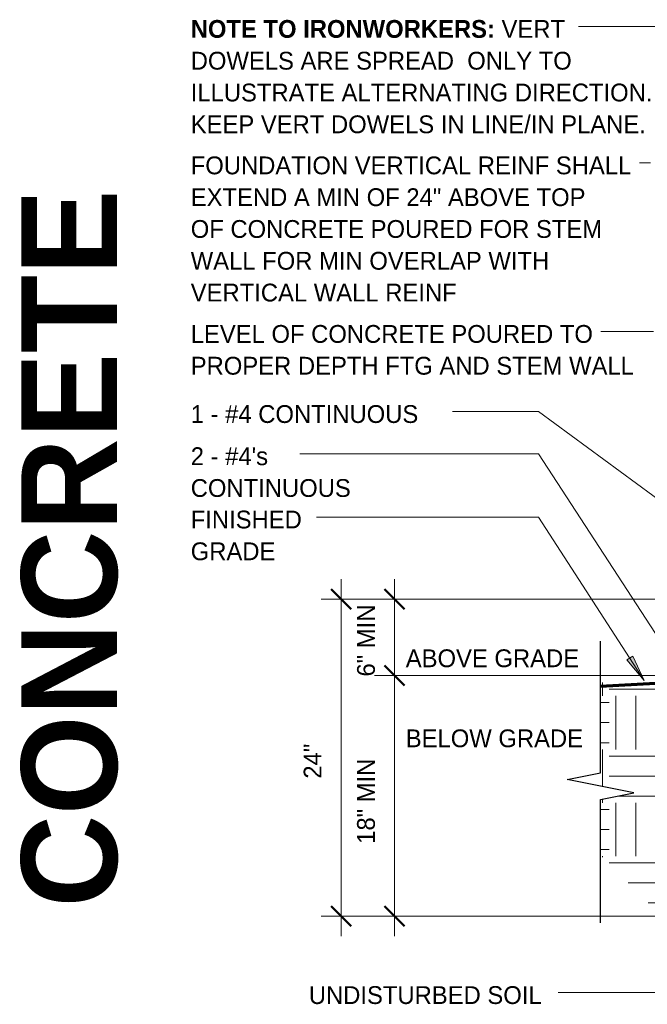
# Model space of a CAD drawing. Header units: inches. Extents: x 298 to 1474, y -40 to 187.
# Tile 17 of 26: x 1221 to 1268, y 60 to 134. Entities that reach past the tile are written whole.
import ezdxf

# ---------------------------------------------------------------- set-up
doc = ezdxf.new("R2010")
doc.units = ezdxf.units.IN
doc.header["$MEASUREMENT"] = 0
doc.layers.add('A-ANNO-DIMS', color=1, linetype='Continuous')
for name, color, linetype, lineweight in [('A-ANNO-DIMS-16', 1, 'Continuous', 9), ('A-ANNO-TEXT', 2, 'Continuous', 9), ('A-DETL-GENF', 3, 'Continuous', 9), ('A-DETL-HLIN', 3, 'Continuous', 70)]:
    doc.layers.add(name, color=color, linetype=linetype, lineweight=lineweight)
doc.dimstyles.new('Linear_-_3_32__SBT_INCH_INCREM', dxfattribs={"dimscale": 12, "dimtxt": 0.125, "dimasz": 0.18, "dimexe": 0.125, "dimexo": 0.005208, "dimgap": 0.083333, "dimtad": 1, "dimtoh": 1, "dimdec": 0, "dimzin": 1, "dimdsep": 46, "dimlunit": 5, "dimtxsty": 'Standard', "dimtsz": 0.088388, "dimcen": 0.09, "dimdle": 0.125, "dimazin": 0, "dimtfac": 1, "dimtdec": 0, "dimtmove": 0, "dimatfit": 3, "dimfxl": 0, "dimtvp": 1, "dimtolj": 1, "dimtzin": 0, "dimarcsym": 0})

# ---------------------------------------------------------------- blocks, each defined once
blk = doc.blocks.new('Break Line1 - B_ STEM WALL1')
at = {"layer": 'A-DETL-GENF', "lineweight": 30}
for p, q in [((0.5, 2.5), (-0.5, -2.5)), ((1, 0), (0.5, 2.5)), ((-1, 0), (-10.857, 0)), ((-0.5, -2.5), (-1, 0)), ((10.242, 0), (1, 0))]:
    blk.add_line(p, q, dxfattribs=at)
blk = doc.blocks.new('DIMBLOCK56-FDN _ STEM WALL0')
at = {"layer": 'A-ANNO-DIMS-16'}
for p, q in [((1249.273, 65.505), (1249.273, 86.544)), ((1279.456, 85.044), (1247.773, 85.044)), ((1249.273, 85.044), (1279.456, 85.044)), ((1274.707, 67.005), (1247.773, 67.005)), ((1249.273, 67.005), (1274.707, 67.005))]:
    blk.add_line(p, q, dxfattribs=at)
at = {"layer": 'A-ANNO-DIMS-16', "lineweight": 50}
for p, q in [((1249.273, 85.044), (1248.523, 85.794)), ((1249.273, 85.044), (1250.023, 84.294)), ((1249.273, 67.005), (1248.523, 67.755)), ((1249.273, 67.005), (1250.023, 66.255))]:
    blk.add_line(p, q, dxfattribs=at)
at = {"layer": 'A-ANNO-DIMS-16', "color": 0, "insert": (1246.463, 72.429), "char_height": 1.33411, "width": 8.62857, "attachment_point": 1, "rotation": 90, "line_spacing_factor": 1.070803}
blk.add_mtext('\\fStylus BT|b0|i0|c0|p34|;18" MIN', dxfattribs=at)
blk = doc.blocks.new('DIMBLOCK57-FDN _ STEM WALL0')
at = {"layer": 'A-ANNO-DIMS-16'}
for p, q in [((1249.273, 85.044), (1249.273, 92.255)), ((1281.707, 90.755), (1247.773, 90.755)), ((1249.273, 90.755), (1281.707, 90.755)), ((1279.456, 85.044), (1247.773, 85.044)), ((1249.273, 85.044), (1279.456, 85.044))]:
    blk.add_line(p, q, dxfattribs=at)
at = {"layer": 'A-ANNO-DIMS-16', "lineweight": 50}
for p, q in [((1249.273, 90.755), (1248.523, 91.505)), ((1249.273, 90.755), (1250.023, 90.005)), ((1249.273, 85.044), (1248.523, 85.794)), ((1249.273, 85.044), (1250.023, 84.294))]:
    blk.add_line(p, q, dxfattribs=at)
at = {"layer": 'A-ANNO-DIMS-16', "color": 0, "insert": (1246.463, 84.959), "char_height": 1.33411, "width": 7.05714, "attachment_point": 1, "rotation": 90, "line_spacing_factor": 1.070803}
blk.add_mtext('\\fStylus BT|b0|i0|c0|p34|;6" MIN', dxfattribs=at)
blk = doc.blocks.new('DIMBLOCK58-FDN _ STEM WALL0')
at = {"layer": 'A-ANNO-DIMS-16'}
for p, q in [((1245.273, 92.255), (1245.273, 65.505)), ((1281.707, 90.755), (1243.773, 90.755)), ((1245.273, 90.755), (1281.707, 90.755)), ((1274.707, 67.005), (1243.773, 67.005)), ((1245.273, 67.005), (1274.707, 67.005))]:
    blk.add_line(p, q, dxfattribs=at)
at = {"layer": 'A-ANNO-DIMS-16', "lineweight": 50}
for p, q in [((1245.273, 90.755), (1244.523, 91.505)), ((1245.273, 90.755), (1246.023, 90.005)), ((1245.273, 67.005), (1244.523, 67.755)), ((1245.273, 67.005), (1246.023, 66.255))]:
    blk.add_line(p, q, dxfattribs=at)
at = {"layer": 'A-ANNO-DIMS-16', "color": 0, "insert": (1242.463, 77.309), "char_height": 1.33411, "width": 3.77143, "attachment_point": 1, "rotation": 90, "line_spacing_factor": 1.070803}
blk.add_mtext('\\fStylus BT|b0|i0|c0|p34|;24"', dxfattribs=at)

msp = doc.modelspace()

# ---------------------------------------------------------------- hatches: boundary and pattern name
at = {"layer": 'A-ANNO-TEXT'}
msp.add_hatch(color=7, dxfattribs=at).paths.add_polyline_path([(1267.1191076, 86.49576615), (1266.67710247, 86.20949783), (1267.98531691, 84.67395086)], flags=0)
at = {"layer": 'A-DETL-GENF'}
h = msp.add_hatch(dxfattribs=at)
h.set_pattern_fill('FP7_20', style=0, pattern_type=2)
h.set_pattern_definition([(0, (1037.342, 0), (4, 4), [4, -4]), (0, (1037.342, 1.5), (4, 4), [4, -4]), (0, (1037.342, 3), (4, 4), [4, -4]), (90, (1037.842, 3.5), (-4, 4), [4, -4]), (90, (1039.342, 3.5), (-4, 4), [4, -4]), (90, (1040.842, 3.5), (-4, 4), [4, -4])])
h.paths.add_polyline_path([(1264.70713351, 71.57622737), (1275.764062, 60.51929889), (1293.9880797, 60.51929889), (1317.95713351, 71.1910092), (1317.95713351, 80.50508928), (1315.45713351, 81.00508928), (1320.45713351, 82.00508928), (1317.95713351, 82.50508928), (1317.95713351, 83.00508928), (1294.42352205, 83.00508928), (1293.85274338, 77.00508928), (1293.70713351, 77.00508928), (1293.70713351, 67.00508928), (1275.70713351, 67.00508928), (1275.70713351, 77.00508928), (1275.75519146, 77.00508928), (1275.04171811, 84.50508928), (1264.70713351, 84.50508928), (1264.70713351, 76.75508928), (1267.20713351, 76.25508928), (1264.70713351, 75.75508928)], flags=0)

# ---------------------------------------------------------------- linework, layer by layer
at = {"layer": 'A-ANNO-TEXT', "color": 7}
for p, q in [((1270.58057582, 133.65271182), (1263.0600625, 133.65271182)), ((1268.43790419, 123.43103075), (1267.6200625, 123.43103075)), ((1268.66616326, 110.80728627), (1264.7400625, 110.80728627)), ((1255.75178149, 104.80728627), (1253.6100625, 104.80728627)), ((1260.06201421, 104.80728627), (1255.75178149, 104.80728627)), ((1284.81834992, 86.57956735), (1260.06201421, 104.80728627)), ((1248.53113671, 101.64888687), (1242.1650625, 101.64888687)), ((1260.06201421, 101.64888687), (1248.53113671, 101.64888687)), ((1279.83606949, 71.20400618), (1260.06201421, 101.64888687)), ((1248.53113671, 96.90771962), (1243.4250625, 96.90771962)), ((1260.06201421, 96.90771962), (1248.53113671, 96.90771962)), ((1267.98531691, 84.67395086), (1260.06201421, 96.90771962)), ((1267.1191076, 86.49576615), (1266.67710247, 86.20949783)), ((1267.98531691, 84.67395086), (1267.1191076, 86.49576615)), ((1266.67710247, 86.20949783), (1267.98531691, 84.67395086)), ((1268.90909104, 61.2874499), (1261.54213933, 61.2874499))]:
    msp.add_line(p, q, dxfattribs=at)
at = {"layer": 'A-DETL-HLIN'}
msp.add_line((1280.45610567, 85.04434124), (1264.70713351, 84.21897259), dxfattribs=at)

# ---------------------------------------------------------------- block references
at = {"layer": 'A-DETL-GENF', "rotation": 270.0000000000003}
msp.add_blockref('Break Line1 - B_ STEM WALL1', (1264.70713351, 76.75508928), dxfattribs=at)

# ---------------------------------------------------------------- texts
at = {"layer": 'A-ANNO-TEXT', "color": 7, "char_height": 1.3341121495, "attachment_point": 1, "line_spacing_factor": 1.070803}
for s, insert, width in [('\\fStylus BT|b1|i0|c0|p34|;NOTE TO IRONWORKERS:\\fStylus BT|b0|i0|c0|p34|; VERT\\PDOWELS ARE SPREAD  ONLY TO\\PILLUSTRATE ALTERNATING DIRECTION.\\PKEEP VERT DOWELS IN LINE/IN PLANE.', (1234.0000625, 134.13206206), 39.906), ('\\fStylus BT|b0|i0|c0|p34|;FOUNDATION VERTICAL REINF SHALL\\PEXTEND A MIN OF 24" ABOVE TOP\\POF CONCRETE POURED FOR STEM\\PWALL FOR MIN OVERLAP WITH\\PVERTICAL WALL REINF', (1234.0000625, 123.910381), 38.808), ('\\fStylus BT|b0|i0|c0|p34|;LEVEL OF CONCRETE POURED TO\\PPROPER DEPTH FTG AND STEM WALL', (1234.0000625, 111.28663651), 38.916), ('\\fStylus BT|b0|i0|c0|p34|;1 - #4 CONTINUOUS', (1234.0000625, 105.28663651), 21.996), ("\\fStylus BT|b0|i0|c0|p34|;2 - #4's\\PCONTINUOUS", (1234.0000625, 102.12823711), 14.454), ('\\fStylus BT|b0|i0|c0|p34|;FINISHED\\PGRADE', (1234.0000625, 97.38706987), 9.774), ('\\fStylus BT|b0|i0|c0|p34|;ABOVE GRADE', (1250.1127915, 86.99308947), 15.48), ('\\fStylus BT|b0|i0|c0|p34|;BELOW GRADE', (1250.1127915, 80.99758798), 15.48), ('\\fStylus BT|b0|i0|c0|p34|;UNDISTURBED SOIL', (1242.84713933, 61.76680015), 20.898)]:
    msp.add_mtext(s, dxfattribs=dict(at, insert=insert, width=width))
at = {"layer": 'A-ANNO-TEXT', "color": 253, "insert": (1221.31069543, 67.66577798), "char_height": 7.1651090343, "width": 61.728, "attachment_point": 1, "rotation": 90, "line_spacing_factor": 1.063354}
msp.add_mtext('\\fStylus BT|b1|i0|c0|p34|;CONCRETE', dxfattribs=at)

# ---------------------------------------------------------------- dimensions: what is measured, and where the dimension line sits
at = {"layer": 'A-ANNO-DIMS', "lineweight": 9}
for base, p1, p2, picture, middle in [((1249.27339631, 90.75508928), (1280.45610567, 85.04434124), (1282.70713351, 90.75508928), 'DIMBLOCK57-FDN _ STEM WALL0', (1252.77339631, 94.62640962)), ((1249.27339631, 85.04434124), (1275.70713351, 67.00508928), (1280.45610567, 85.04434124), 'DIMBLOCK56-FDN _ STEM WALL0', (1247.52339631, 76.02471526))]:
    dim = msp.add_linear_dim(base=base, p1=p1, p2=p2, angle=90, dimstyle='Linear_-_3_32__SBT_INCH_INCREM', override={"dimpost": '<>MIN'}, dxfattribs=at)
    dim.commit()
    dim.dimension.update_dxf_attribs({"geometry": picture, "text_midpoint": middle})
dim = msp.add_linear_dim(base=(1245.27339631, 67.00508928), p1=(1282.70713351, 90.75508928), p2=(1275.70713351, 67.00508928), angle=90, dimstyle='Linear_-_3_32__SBT_INCH_INCREM', dxfattribs=at)
dim.commit()
dim.dimension.update_dxf_attribs({"geometry": 'DIMBLOCK58-FDN _ STEM WALL0', "text_midpoint": (1243.52339631, 78.88008928)})

doc.saveas('drawing.dxf')
